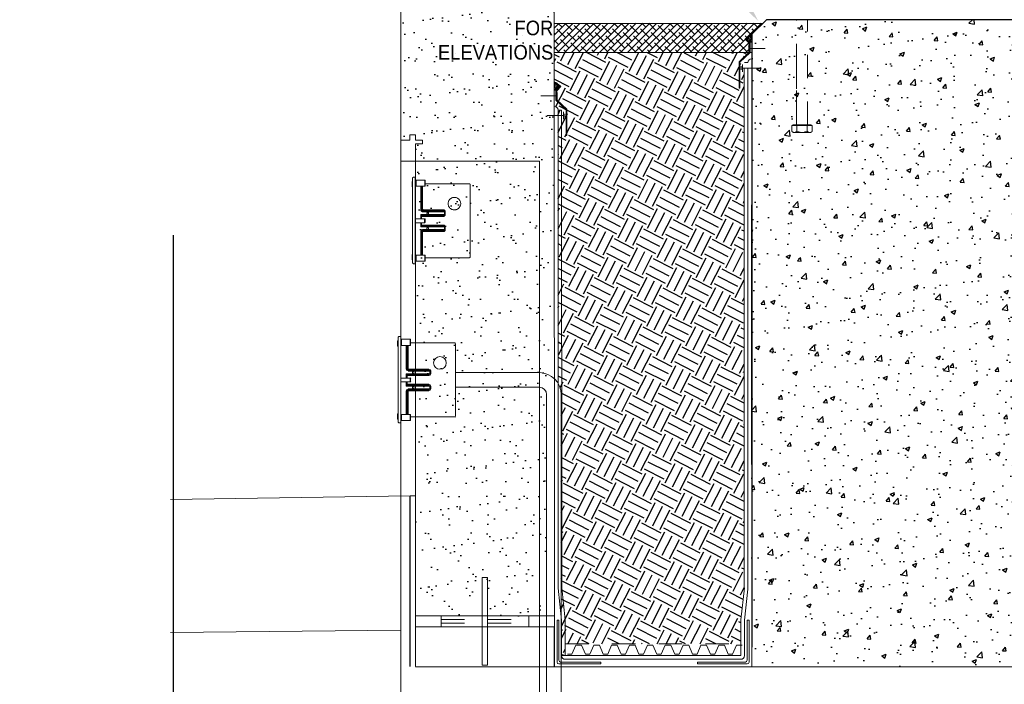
# Paper-space layout 'Layout1 (3)' of a CAD drawing. Header units: feet. Extents: x -43.8 to 27.2, y -8 to 56.
# Tile 11 of 15: x 7.2 to 11.4, y 6.4 to 9.3. Entities that reach past the tile are written whole.
import ezdxf
from ezdxf import colors
from ezdxf.entities.mleader import LeaderData, LeaderLine
from ezdxf.math import Vec2, Vec3

# ---------------------------------------------------------------- set-up
doc = ezdxf.new("R2010")
doc.units = ezdxf.units.FT
doc.header["$LTSCALE"] = 0.1
doc.header["$MEASUREMENT"] = 0
for name, pattern in [('FOUNDATION DETAILS$0$DASHED', [0.75, 0.5, -0.25]), ('FOUNDATION DETAILS$0$DGN Style 2', [10.034255, 6.020553, -4.013702]), ('FOUNDATION DETAILS$0$DGN Style 3', [9.381796, 6.701283, -2.680513]), ('FOUNDATION DETAILS$0$HIDDEN', [0.375, 0.25, -0.125])]:
    doc.linetypes.add(name, pattern=pattern)
doc.layers.get('0').update_dxf_attribs({"color": 252})
for name, color, linetype in [('CONNECTION DETAIL$0$L-DETL-ANNO', 190, 'Continuous'), ('FOUNDATION DETAILS$0$L-DETL-ANNO', 190, 'Continuous'), ('FOUNDATION DETAILS$0$L-DETL-HIDD', 252, 'FOUNDATION DETAILS$0$HIDDEN'), ('FOUNDATION DETAILS$0$L-DETL-LINE-.25', 2, 'Continuous'), ('FOUNDATION DETAILS$0$L-SITE-FOUNDATION', 1, 'Continuous')]:
    doc.layers.add(name, color=color, linetype=linetype)
for name, color, linetype, lineweight in [('FOUNDATION DETAILS$0$BR_P_Slab_Object', 3, 'Continuous', 30), ('FOUNDATION DETAILS$0$LT_P_Luminaires', 2, 'Continuous', 0), ('FOUNDATION DETAILS$0$PV_P_Walk', 252, 'Continuous', 13), ('FOUNDATION DETAILS$0$SC_Scratch6', 252, 'Continuous', 0), ('FOUNDATION DETAILS$0$SC_Scratch7', 252, 'Continuous', 0), ('FOUNDATION DETAILS$0$VG_P_Cells', 30, 'Continuous', 13), ('FOUNDATION DETAILS$0$VG_P_Landscape_Limits', 3, 'Continuous', 0)]:
    doc.layers.add(name, color=color, linetype=linetype, lineweight=lineweight)
doc.styles.add('CONNECTION DETAIL$0$ARIAL', font='arial.ttf', dxfattribs={"width": 0.9})
doc.styles.add('FOUNDATION DETAILS$0$ARIAL', font='arial.ttf', dxfattribs={"width": 0.9})

# ---------------------------------------------------------------- blocks, each defined once
blk = doc.blocks.new('FOUNDATION DETAILS$0$BEGA')
at = {"color": 0, "linetype": 'ByBlock', "lineweight": -2}
for p, q in [((75100.6323, 35730.4003), (75100.6334, 35730.4013)), ((75100.6323, 35730.4003), (75100.6323, 35730.2771)), ((75100.6334, 35730.4013), (75100.6362, 35730.4013)), ((75100.6362, 35730.4013), (75100.6362, 35730.276)), ((75100.6315, 35730.3952), (75100.6322, 35730.3952)), ((75100.6315, 35730.3873), (75100.6315, 35730.3952)), ((75100.6322, 35730.3873), (75100.6315, 35730.3873)), ((75100.6362, 35730.3973), (75100.6498, 35730.3973)), ((75100.6373, 35730.3885), (75100.6373, 35730.3973)), ((75100.6498, 35730.3885), (75100.6373, 35730.3885)), ((75100.6441, 35730.3885), (75100.6441, 35730.3541)), ((75100.6453, 35730.3885), (75100.6453, 35730.3541)), ((75100.6468, 35730.3515), (75100.6468, 35730.3885)), ((75100.6498, 35730.3973), (75100.6498, 35730.3885)), ((75100.6505, 35730.392), (75100.7143, 35730.392)), ((75100.7156, 35730.3907), (75100.7156, 35730.286)), ((75100.6441, 35730.3541), (75100.677, 35730.3541)), ((75100.6441, 35730.3473), (75100.6797, 35730.3473)), ((75100.6441, 35730.3412), (75100.6441, 35730.3473)), ((75100.6441, 35730.3473), (75100.6454, 35730.3461)), ((75100.6441, 35730.3461), (75100.677, 35730.3461)), ((75100.6441, 35730.3447), (75100.677, 35730.3447)), ((75100.6454, 35730.3461), (75100.6454, 35730.3412)), ((75100.6468, 35730.3527), (75100.677, 35730.3527)), ((75100.6468, 35730.3513), (75100.6797, 35730.3513)), ((75100.6784, 35730.3512), (75100.6784, 35730.3474)), ((75100.6797, 35730.3514), (75100.6797, 35730.3473)), ((75100.6362, 35730.3412), (75100.6499, 35730.3412)), ((75100.6362, 35730.3355), (75100.6499, 35730.3355)), ((75100.6441, 35730.3355), (75100.6441, 35730.3294)), ((75100.6441, 35730.3321), (75100.677, 35730.3321)), ((75100.6441, 35730.3307), (75100.677, 35730.3307)), ((75100.6441, 35730.3294), (75100.6454, 35730.3307)), ((75100.6441, 35730.3294), (75100.6797, 35730.3294)), ((75100.6454, 35730.3307), (75100.6454, 35730.3355)), ((75100.6497, 35730.3412), (75100.6497, 35730.3384)), ((75100.6497, 35730.3355), (75100.6497, 35730.3384)), ((75100.6505, 35730.3406), (75100.6505, 35730.3384)), ((75100.6505, 35730.3362), (75100.6505, 35730.3384)), ((75100.6784, 35730.3255), (75100.6784, 35730.3294)), ((75100.6797, 35730.3253), (75100.6797, 35730.3294)), ((75100.6441, 35730.3227), (75100.677, 35730.3227)), ((75100.6441, 35730.2882), (75100.6441, 35730.3226)), ((75100.6453, 35730.2882), (75100.6453, 35730.3226)), ((75100.6468, 35730.3254), (75100.6797, 35730.3254)), ((75100.6468, 35730.3253), (75100.6468, 35730.2882)), ((75100.6468, 35730.3241), (75100.677, 35730.3241)), ((75100.6322, 35730.2894), (75100.6315, 35730.2894)), ((75100.6315, 35730.2894), (75100.6315, 35730.2816)), ((75100.6498, 35730.2882), (75100.6373, 35730.2882)), ((75100.6373, 35730.2882), (75100.6373, 35730.2795)), ((75100.6498, 35730.2795), (75100.6498, 35730.2882)), ((75100.6315, 35730.2816), (75100.6322, 35730.2816)), ((75100.6323, 35730.2771), (75100.6334, 35730.276)), ((75100.6334, 35730.276), (75100.6362, 35730.276)), ((75100.6362, 35730.2795), (75100.6498, 35730.2795)), ((75100.6505, 35730.2847), (75100.7143, 35730.2847))]:
    blk.add_line(p, q, dxfattribs=at)
for centre, radius in [((75100.6929, 35730.3631), 0.00909), ((75100.6542, 35730.3493), 0.0012), ((75100.6542, 35730.3274), 0.0012)]:
    blk.add_circle(centre, radius, dxfattribs=at)
for centre, radius, start, end in [((75100.7143, 35730.3907), 0.00132, 0, 90), ((75100.6468, 35730.3541), 0.00265, 180, 270), ((75100.6468, 35730.3541), 0.00143, 180, 270), ((75100.677, 35730.3514), 0.00265, 0, 90), ((75100.677, 35730.3512), 0.00143, 0, 90), ((75100.677, 35730.3475), 0.00143, 270, 0), ((75100.677, 35730.3473), 0.00265, 270, 0), ((75100.6499, 35730.3406), 0.000661, 0, 90), ((75100.6499, 35730.3362), 0.000661, 270, 0), ((75100.677, 35730.3294), 0.00265, 0, 90), ((75100.677, 35730.3292), 0.00143, 0, 90), ((75100.6468, 35730.3226), 0.00265, 90, 180), ((75100.6468, 35730.3226), 0.00143, 90, 180), ((75100.677, 35730.3255), 0.00143, 270, 0), ((75100.677, 35730.3253), 0.00265, 270, 0), ((75100.7143, 35730.286), 0.00132, 270, 0)]:
    blk.add_arc(centre, radius, start, end, dxfattribs=at)
for points in [[(75100.6498, 35730.3973), (75100.6505, 35730.3973), (75100.6505, 35730.3884), (75100.6498, 35730.3884)], [(75100.6498, 35730.2795), (75100.6505, 35730.2795), (75100.6505, 35730.2883), (75100.6498, 35730.2883)]]:
    blk.add_3dface(points, dxfattribs=at)
blk = doc.blocks.new('*U129')
at = {"layer": 'FOUNDATION DETAILS$0$L-DETL-LINE-.25', "linetype": 'Continuous'}
blk.add_lwpolyline([(0, 52.7), (0, 0.56), (-0.77, 0.28), (0.77, -0.28), (0, -0.56), (0, -32)], dxfattribs=at)
blk = doc.blocks.new('FOUNDATION DETAILS$0$AecDtl_BoltHeadSide_Hex_3')
at = {"color": 0, "linetype": 'ByBlock', "lineweight": -2, "ltscale": 0.254001}
for p, q in [((-0.143, 0.238), (-0.016, 0.238)), ((-0.143, 0.119), (-0.016, 0.119)), ((-0.143, -0.119), (-0.016, -0.119)), ((-0.143, -0.238), (-0.016, -0.238))]:
    blk.add_line(p, q, dxfattribs=at)
at = {"linetype": 'ByBlock'}
for p, q in [((-0.016, -0.238), (-0.016, 0.238)), ((-0.175, 0.179), (-0.175, -0.179))]:
    blk.add_line(p, q, dxfattribs=at)
at = {"color": 0, "linetype": 'ByBlock', "lineweight": -2, "ltscale": 0.254001, "flags": 128}
blk.add_lwpolyline([(-0.016, 0.214), (0, 0.214), (0, -0.214), (-0.016, -0.214)], dxfattribs=at)
at = {"color": 0, "linetype": 'ByBlock', "lineweight": -2, "ltscale": 0.254001}
for centre, radius, start, end in [((-0.103, 0.179), 0.0718, 123.8901, 236.1099), ((0.065, 0), 0.239, 150.1582, 209.8418), ((-0.103, -0.179), 0.0718, 123.8901, 236.1099)]:
    blk.add_arc(centre, radius, start, end, dxfattribs=at)
blk = doc.blocks.new('FOUNDATION DETAILS$0$AecDtl_BoltHeadSide_Hex_1')
at = {"color": 0, "linetype": 'ByBlock', "lineweight": -2, "ltscale": 0.254001}
for p, q in [((-0.143, 0.238), (-0.016, 0.238)), ((-0.143, 0.119), (-0.016, 0.119)), ((-0.143, -0.119), (-0.016, -0.119)), ((-0.143, -0.238), (-0.016, -0.238))]:
    blk.add_line(p, q, dxfattribs=at)
at = {"linetype": 'ByBlock'}
for p, q in [((-0.016, -0.238), (-0.016, 0.238)), ((-0.175, 0.179), (-0.175, -0.179))]:
    blk.add_line(p, q, dxfattribs=at)
at = {"color": 0, "linetype": 'ByBlock', "lineweight": -2, "ltscale": 0.254001, "flags": 128}
blk.add_lwpolyline([(-0.016, 0.214), (0, 0.214), (0, -0.214), (-0.016, -0.214)], dxfattribs=at)
at = {"color": 0, "linetype": 'ByBlock', "lineweight": -2, "ltscale": 0.254001}
for centre, radius, start, end in [((-0.103, 0.179), 0.0718, 123.8901, 236.1099), ((0.065, 0), 0.239, 150.1582, 209.8418), ((-0.103, -0.179), 0.0718, 123.8901, 236.1099)]:
    blk.add_arc(centre, radius, start, end, dxfattribs=at)
blk = doc.blocks.new('FOUNDATION DETAILS')
at = {"layer": 'FOUNDATION DETAILS$0$L-DETL-HIDD'}
h = blk.add_hatch(dxfattribs=at)
h.set_pattern_fill('AR-SAND', color=256)
h.set_pattern_definition([(37.5, (123.1348, 26.5513), (-0.062993, 1.926824), [0, -1.52, 0, -1.7, 0, -1.625]), (7.5, (123.1348, 26.5513), (1.76978, 2.82215), [0, -0.82, 0, -1.37, 0, -0.525]), (327.5, (121.9048, 26.5513), (3.11414, 0.00566), [0, -0.5, 0, -1.8, 0, -2.35]), (317.5, (121.9048, 26.5513), (3.00613, 0.87768), [0, -0.25, 0, -1.18, 0, -1.35])])
h.paths.add_polyline_path([(115.6953, 76.2888), (115.6962, 79.211), (115.2099, 79.211), (115.6986, 79.211), (115.6986, 80.5522), (114.7741, 80.5522), (115.6986, 80.5522), (115.6986, 86.7305), (105.1986, 86.7305), (105.1992, 77.7305), (106.1234, 77.7305), (106.1238, 63.4125), (106.2032, 45.1589), (107.2362, 45.1589), (115.0453, 45.1589)])
h = blk.add_hatch(dxfattribs=at)
h.set_pattern_fill('ANSI38', color=256, scale=2.7)
h.set_pattern_definition([(45, (-95.36462, 8.55077), (-0.23864854, 0.23864854), []), (135, (-95.36462, 8.55077), (-0.7159456, 0.23864854), [0.84375, -0.50625])])
h.paths.add_polyline_path([(129.9706, 85.7305), (115.6994, 85.7305), (115.6997, 83.7305), (129.1176, 83.7305), (129.1172, 84.3953), (128.8257, 84.6944), (128.7789, 84.6455), (129.0547, 84.3697), (129.0547, 84.3697), (128.7789, 84.6455), (128.8257, 84.6944, -0.0794222), (129.2206, 84.9805)])
h = blk.add_hatch(dxfattribs=at)
h.set_pattern_fill('AR-CONC', color=256, scale=0.43)
h.set_pattern_definition([(50, (123.1632, 11.4663), (3.08422, -0.269834), [0.3225, -3.5475]), (355, (123.1632, 11.4663), (-0.59663, 3.23443), [0.258, -2.838]), (100.4514, (123.4202, 11.444), (2.48759, 2.96459), [0.27408, -3.01491]), (46.184, (123.1632, 12.3263), (4.58914, -0.71173), [0.48375, -5.32125]), (96.6356, (123.5457, 12.267), (4.01905, 4.1887), [0.41112, -4.52237]), (351.184, (123.163, 12.3263), (4.01905, 4.1887), [0.387, -4.257]), (21, (123.5932, 12.1113), (2.5667, -1.73126), [0.3225, -3.5475]), (326, (123.5932, 12.1113), (1.04626, 3.11815), [0.258, -2.838]), (71.4514, (123.807, 11.967), (3.61296, 1.38688), [0.27408, -3.01491]), (37.5, (123.1632, 11.4663), (0.052287, 1.431444), [0, -2.8036, 0, -2.881, 0, -2.84875]), (7.5, (123.1632, 11.4663), (1.1312, 1.69597), [0, -1.6426, 0, -2.7391, 0, -1.08575]), (327.5, (122.2043, 11.4663), (2.295436, -0.096986), [0, -1.075, 0, -3.354, 0, -4.4505]), (317.5, (121.7743, 11.4663), (2.5077, 0.43045), [0, -1.3975, 0, -2.2274, 0, -3.1605])])
h.paths.add_polyline_path([(164.7044, 41.6735), (129.2205, 41.6798), (129.2207, 61.7434), (129.2206, 84.9805), (130.2206, 85.9805), (155.2206, 85.9805), (156.2206, 84.9805), (156.2206, 61.737), (164.7046, 61.737)])
h = blk.add_hatch(dxfattribs=at)
h.set_pattern_fill('EARTH', color=256, scale=6, angle=63)
h.set_pattern_definition([(63, (-95.3646, 8.5508), (-0.655524, 2.017496), [1.5, -1.5]), (63, (-95.8658, 8.8061), (-0.655524, 2.017496), [1.5, -1.5]), (63, (-96.367, 9.0615), (-0.655524, 2.017496), [1.5, -1.5]), (153, (-96.449, 9.3137), (-2.017496, -0.655524), [1.5, -1.5]), (153, (-96.1936, 9.8149), (-2.017496, -0.655524), [1.5, -1.5]), (153, (-95.9382, 10.3161), (-2.017496, -0.655524), [1.5, -1.5])])
edge = h.paths.add_edge_path()
edge.add_line((128.712, 82.6661), (128.5811, 82.6661))
edge.add_line((128.5811, 82.6661), (128.5811, 82.4161))
edge.add_line((128.5811, 82.4161), (128.5811, 82.9161))
edge.add_line((128.5811, 82.9161), (128.4119, 83.0685))
edge.add_line((128.4119, 83.0685), (128.4119, 81.2911))
edge.add_line((128.4119, 81.2911), (128.3494, 81.2911))
edge.add_line((128.3494, 81.2911), (128.3494, 83.0957))
edge.add_line((128.3494, 83.0957), (129.0169, 83.7185))
edge.add_line((129.0169, 83.7185), (115.6997, 83.7305))
edge.add_line((115.6997, 83.7305), (115.7001, 81.7301))
edge.add_arc((115.0048, 80.3509), 1.5446, 42.487532, 63.246633, ccw=False)
edge.add_line((116.1438, 81.3941), (115.868, 81.1183))
edge.add_line((115.868, 81.1183), (116.1438, 81.3941))
edge.add_line((116.1438, 81.3941), (116.097, 81.443))
edge.add_line((116.097, 81.443), (115.7002, 81.0359))
edge.add_line((115.7002, 81.0359), (115.7004, 80.0545))
edge.add_arc((115.6798, 79.7731), 0.2821, 7.604238, 85.79738, ccw=False)
edge.add_line((115.9594, 79.8105), (115.96, 61.097))
edge.add_arc((114.6813, 60.3129), 1.5, 0, 31.512796, ccw=False)
edge.add_line((116.1813, 60.3129), (116.1813, 45.0671))
edge.add_line((116.1813, 45.0671), (116.2032, 44.8695))
edge.add_line((116.2032, 44.8695), (116.2032, 42.432))
edge.add_line((116.2032, 42.432), (116.4532, 42.432))
edge.add_line((116.4532, 42.432), (116.4532, 43.2375))
edge.add_line((116.4532, 43.2375), (128.4716, 43.2375))
edge.add_line((128.4716, 43.2375), (128.4716, 44.8833))
edge.add_line((128.4716, 44.8833), (128.6982, 46.9229))
edge.add_line((128.6982, 46.9229), (128.712, 82.6661))
at = {"layer": 'FOUNDATION DETAILS$0$SC_Scratch6'}
h = blk.add_hatch(dxfattribs=at)
h.set_pattern_fill('AR-SAND', color=256, scale=0.012, angle=-8.260491, style=0, pattern_type=2)
h.set_pattern_definition([(142.4995, (141.18643, 58.33815), (0.00393806, 0.12042622), [0, -0.0949998, 0, -0.1062498, 0, -0.10156224]), (172.4995, (141.18643, 58.33815), (-0.1106096, 0.1763852), [0, -0.05124984, 0, -0.0856248, 0, -0.03281244]), (212.4995, (141.26331, 58.33816), (-0.19463336, 0.0003555), [0, -0.03124992, 0, -0.11249976, 0, -0.1468752]), (222.4995, (141.2633, 58.33816), (-0.1878821, 0.0548563), [0, -0.01562496, 0, -0.07374984, 0, -0.08437488])])
h.paths.add_polyline_path([(128.8002, 84.6684, -0.0853641), (129.2206, 84.9805), (129.2206, 84.3826), (129.086, 84.3826)])
h = blk.add_hatch(dxfattribs=at)
h.set_pattern_fill('AR-SAND', color=256, scale=0.012, angle=-8.260491, style=0, pattern_type=2)
h.set_pattern_definition([(142.4995, (141.18643, 58.33815), (0.00393806, 0.12042622), [0, -0.0949998, 0, -0.1062498, 0, -0.10156224]), (172.4995, (141.18643, 58.33815), (-0.1106096, 0.1763852), [0, -0.05124984, 0, -0.0856248, 0, -0.03281244]), (212.4995, (141.26331, 58.33816), (-0.19463336, 0.0003555), [0, -0.03124992, 0, -0.11249976, 0, -0.1468752]), (222.4995, (141.2633, 58.33816), (-0.1878821, 0.0548563), [0, -0.01562496, 0, -0.07374984, 0, -0.08437488])])
h.paths.add_polyline_path([(128.8002, 84.6684, -0.0853641), (129.2206, 84.9805), (129.2206, 84.3826), (129.086, 84.3826)])
h = blk.add_hatch(dxfattribs=at)
h.set_pattern_fill('AR-SAND', color=256, scale=0.012, angle=-8.260491, style=0, pattern_type=2)
h.set_pattern_definition([(37.5, (103.1955, 55.05239), (-0.00393705, 0.12042625), [0, -0.0949998, 0, -0.1062498, 0, -0.10156224]), (7.5, (103.1955, 55.0524), (0.1106111, 0.1763843), [0, -0.05124984, 0, -0.0856248, 0, -0.03281244]), (327.5, (103.11862, 55.0524), (0.19463336, 0.00035386), [0, -0.03124992, 0, -0.11249976, 0, -0.1468752]), (317.5, (103.11862, 55.0524), (0.1878826, 0.0548548), [0, -0.01562496, 0, -0.07374984, 0, -0.08437488])])
h.paths.add_polyline_path([(116.1225, 81.417, 0.0853641), (115.7021, 81.7291), (115.7021, 81.1312), (115.8368, 81.1312)])
h = blk.add_hatch(dxfattribs=at)
h.set_pattern_fill('AR-SAND', color=256, scale=0.012, angle=-8.260491, style=0, pattern_type=2)
h.set_pattern_definition([(37.5, (103.1955, 55.05239), (-0.00393705, 0.12042625), [0, -0.0949998, 0, -0.1062498, 0, -0.10156224]), (7.5, (103.1955, 55.0524), (0.1106111, 0.1763843), [0, -0.05124984, 0, -0.0856248, 0, -0.03281244]), (327.5, (103.11862, 55.0524), (0.19463336, 0.00035386), [0, -0.03124992, 0, -0.11249976, 0, -0.1468752]), (317.5, (103.11862, 55.0524), (0.1878826, 0.0548548), [0, -0.01562496, 0, -0.07374984, 0, -0.08437488])])
h.paths.add_polyline_path([(116.1225, 81.417, 0.0853641), (115.7021, 81.7291), (115.7021, 81.1312), (115.8368, 81.1312)])
at = {"layer": 'FOUNDATION DETAILS$0$BR_P_Slab_Object'}
for p, q in [((105.8282, 41.6827), (105.8282, 53.3759)), ((105.8282, 41.6827), (105.8282, 53.3759)), ((106.2008, 41.6796), (181.418, 41.6743)), ((106.2008, 41.6796), (181.418, 41.6743))]:
    blk.add_line(p, q, dxfattribs=at)
at = {"layer": 'FOUNDATION DETAILS$0$BR_P_Slab_Object', "lineweight": 0}
blk.add_line((105.8282, 53.3759), (106.2032, 53.3759), dxfattribs=at)
blk.add_line((105.8282, 53.3759), (106.2032, 53.3759), dxfattribs=at)
at = {"layer": 'FOUNDATION DETAILS$0$BR_P_Slab_Object', "flags": 128}
blk.add_lwpolyline([(129.2127, 73.3119), (129.2157, 69.3482)], dxfattribs=at)
blk.add_lwpolyline([(129.2127, 73.3119), (129.2157, 69.3482)], dxfattribs=at)
at = {"layer": 'FOUNDATION DETAILS$0$L-SITE-FOUNDATION'}
for points in [[(129.2206, 84.9805), (130.2206, 85.9805)], [(134.2046, 85.9805), (130.2206, 85.9805)], [(151.2046, 85.9805), (134.2046, 85.9805)], [(129.2206, 84.9805), (129.2206, 43.0205)]]:
    blk.add_lwpolyline(points, dxfattribs=at)
at = {"layer": 'FOUNDATION DETAILS$0$PV_P_Walk'}
blk.add_line((105.8282, 53.3759), (89.4241, 53.1197), dxfattribs=at)
blk.add_line((105.8282, 53.3759), (89.4241, 53.1197), dxfattribs=at)
at = {"layer": 'FOUNDATION DETAILS$0$SC_Scratch6'}
for p, q in [((128.8257, 84.6944), (128.7789, 84.6455)), ((128.8257, 84.6944), (128.7789, 84.6455)), ((128.7789, 84.6455), (129.0547, 84.3697)), ((128.7789, 84.6455), (129.0547, 84.3697)), ((128.8257, 84.6944), (129.1172, 84.3953)), ((128.8257, 84.6944), (129.1172, 84.3953)), ((129.0169, 83.7573), (129.0169, 84.2573)), ((129.0169, 83.7573), (129.0169, 84.2573)), ((129.0547, 84.3697), (129.0551, 83.7541)), ((129.0547, 84.3697), (129.0551, 83.7541)), ((129.1172, 84.3953), (129.1176, 83.727)), ((129.1172, 84.3953), (129.1176, 83.727)), ((129.0551, 83.7541), (128.3494, 83.0957)), ((129.0551, 83.7541), (128.3494, 83.0957)), ((129.1176, 83.727), (128.4119, 83.0685)), ((129.1176, 83.727), (128.4119, 83.0685)), ((129.0169, 84.0073), (130.1452, 84.0073)), ((129.0169, 84.0073), (130.1452, 84.0073)), ((128.3494, 83.0957), (128.3494, 81.2911)), ((128.3494, 83.0957), (128.3494, 81.2911)), ((128.4119, 83.0685), (128.4119, 81.2911)), ((128.4119, 83.0685), (128.4119, 81.2911)), ((128.9564, 83.0411), (128.7179, 83.0411)), ((128.9564, 83.0411), (128.7179, 83.0411)), ((128.5056, 82.7911), (128.5056, 82.5411)), ((128.5056, 82.7911), (128.5056, 82.5411)), ((128.5811, 82.6661), (129.7094, 82.6661)), ((128.5811, 82.6661), (129.7094, 82.6661)), ((128.6982, 46.9229), (128.712, 82.6661)), ((128.9536, 82.6661), (128.9571, 46.9894)), ((115.8055, 81.1439), (115.8051, 80.4756)), ((115.8055, 81.1439), (115.8051, 80.4756)), ((116.097, 81.443), (115.8055, 81.1439)), ((116.097, 81.443), (115.8055, 81.1439)), ((115.868, 81.1183), (115.8676, 80.5027)), ((115.868, 81.1183), (115.8676, 80.5027)), ((116.1438, 81.3941), (115.868, 81.1183)), ((116.1438, 81.3941), (115.868, 81.1183)), ((115.9059, 80.5059), (115.9059, 81.0059)), ((115.9059, 80.5059), (115.9059, 81.0059)), ((116.097, 81.443), (116.1438, 81.3941)), ((116.097, 81.443), (116.1438, 81.3941)), ((128.4119, 81.2911), (128.3494, 81.2911)), ((128.4119, 81.2911), (128.3494, 81.2911)), ((115.9059, 80.7559), (114.7776, 80.7559)), ((115.9059, 80.7559), (114.7776, 80.7559)), ((115.8051, 80.4756), (116.5109, 79.8171)), ((115.8051, 80.4756), (116.5109, 79.8171)), ((115.8676, 80.5027), (116.5734, 79.8443)), ((115.8676, 80.5027), (116.5734, 79.8443)), ((115.9605, 47.0537), (115.9594, 79.7897)), ((115.9594, 79.7897), (116.2094, 79.7897)), ((115.9605, 47.0537), (115.9594, 79.7897)), ((115.9594, 79.7897), (116.2094, 79.7897)), ((116.2105, 47.0676), (116.2094, 79.7897)), ((116.2105, 47.0676), (116.2094, 79.7897)), ((116.4171, 79.5397), (116.4171, 79.2897)), ((116.4171, 79.5397), (116.4171, 79.2897)), ((116.5109, 79.8171), (116.5109, 78.0397)), ((116.5109, 79.8171), (116.5109, 78.0397)), ((116.5734, 79.8443), (116.5734, 78.0397)), ((116.5734, 79.8443), (116.5734, 78.0397)), ((116.3416, 79.4147), (115.2134, 79.4147)), ((116.3416, 79.4147), (115.2134, 79.4147)), ((116.5109, 78.0397), (116.5734, 78.0397)), ((116.5109, 78.0397), (116.5734, 78.0397)), ((128.6982, 46.9229), (128.7069, 69.3725)), ((128.9549, 69.3725), (128.9571, 46.9894)), ((115.9605, 47.0537), (115.9605, 47.2245)), ((115.9605, 47.0537), (115.9605, 47.2245)), ((115.9605, 47.0537), (116.2032, 44.8695)), ((115.9605, 47.0537), (116.2032, 44.8695)), ((116.2105, 47.0676), (116.4532, 44.8833)), ((116.2105, 47.0676), (116.4532, 44.8833)), ((128.7143, 47.0676), (128.4716, 44.8833)), ((128.7143, 47.0676), (128.4716, 44.8833)), ((128.9571, 46.9894), (128.7216, 44.8695)), ((128.9571, 46.9894), (128.7216, 44.8695)), ((115.8907, 41.9945), (115.8907, 44.8695)), ((115.8907, 44.8695), (116.0157, 44.8695)), ((115.8907, 41.9945), (115.8907, 44.8695)), ((115.8907, 44.8695), (116.0157, 44.8695)), ((116.0157, 42.1195), (116.0157, 44.8695)), ((116.0157, 42.1195), (116.0157, 44.8695)), ((116.2032, 42.432), (116.2032, 44.8695)), ((116.2032, 42.432), (116.2032, 44.8695)), ((116.4532, 42.432), (116.4532, 44.8833)), ((116.4532, 42.432), (116.4532, 44.8833)), ((128.4716, 42.432), (128.4716, 44.8833)), ((128.4716, 42.432), (128.4716, 44.8833)), ((128.7216, 42.432), (128.7216, 44.8695)), ((128.7216, 42.432), (128.7216, 44.8695)), ((128.9091, 42.1195), (128.9091, 44.8695)), ((129.0341, 44.8695), (128.9091, 44.8695)), ((128.9091, 42.1195), (128.9091, 44.8695)), ((129.0341, 44.8695), (128.9091, 44.8695)), ((129.0341, 41.9945), (129.0341, 44.8695)), ((129.0341, 41.9945), (129.0341, 44.8695)), ((118.8997, 41.8695), (116.0157, 41.8695)), ((118.8997, 41.8695), (116.0157, 41.8695)), ((118.8997, 41.9945), (116.1407, 41.9945)), ((118.8997, 41.9945), (116.1407, 41.9945)), ((128.4716, 42.432), (116.2032, 42.432)), ((128.2046, 42.432), (116.2032, 42.432)), ((128.4716, 42.182), (116.4532, 42.182)), ((127.9546, 42.182), (116.4532, 42.182)), ((118.8997, 41.9945), (118.8997, 41.8695)), ((118.8997, 41.9945), (118.8997, 41.8695)), ((125.5081, 41.9945), (128.7841, 41.9945)), ((125.5081, 41.9945), (125.5081, 41.8695)), ((125.5081, 41.9945), (128.2671, 41.9945)), ((125.5081, 41.9945), (125.5081, 41.8695)), ((125.5081, 41.8695), (128.9091, 41.8695)), ((125.5081, 41.8695), (128.3921, 41.8695)), ((115.7032, 41.679), (128.7046, 41.678)), ((115.7032, 41.679), (128.7046, 41.678))]:
    blk.add_line(p, q, dxfattribs=at)
at = {"layer": 'FOUNDATION DETAILS$0$SC_Scratch6', "linetype": 'FOUNDATION DETAILS$0$DGN Style 2'}
for p, q in [((107.9532, 45.1589), (113.9532, 45.1589)), ((107.9532, 45.1589), (107.9532, 44.4089)), ((107.9532, 45.1589), (113.9532, 45.1589)), ((107.9532, 45.1589), (107.9532, 44.4089)), ((107.9532, 44.9089), (113.9532, 44.9089)), ((107.9532, 44.9089), (113.9532, 44.9089)), ((107.9532, 44.6589), (113.9532, 44.6589)), ((107.9532, 44.6589), (113.9532, 44.6589)), ((113.9532, 45.1589), (113.9532, 44.4089)), ((113.9532, 45.1589), (113.9532, 44.4089))]:
    blk.add_line(p, q, dxfattribs=at)
at = {"layer": 'FOUNDATION DETAILS$0$SC_Scratch6', "flags": 128}
for points in [[(128.5811, 82.4161), (128.5811, 82.9161)], [(128.5811, 82.4161), (128.5811, 82.9161)], [(116.3416, 79.1647), (116.3416, 79.6647)], [(116.3416, 79.1647), (116.3416, 79.6647)]]:
    blk.add_lwpolyline(points, dxfattribs=at)
blk.add_lwpolyline([(110.7657, 47.7839), (110.7657, 41.7839), (111.1407, 41.7839), (111.1407, 47.7839)], close=True, dxfattribs=at)
blk.add_lwpolyline([(110.7657, 47.7839), (110.7657, 41.7839), (111.1407, 41.7839), (111.1407, 47.7839)], close=True, dxfattribs=at)
at = {"layer": 'FOUNDATION DETAILS$0$SC_Scratch6'}
for centre, radius, start, end in [((129.9179, 83.6023), 1.5446, 116.8359, 135), ((129.9179, 83.6023), 1.5446, 116.8359, 135), ((129.243, 83.0245), 0.2821, 94.543682, 176.618429), ((129.243, 83.0245), 0.2821, 94.543682, 176.618429), ((128.4716, 42.432), 0.25, 270, 360), ((128.4716, 42.432), 0.25, 270, 360), ((128.7841, 42.1195), 0.125, 270, 360), ((128.7841, 42.1195), 0.125, 270, 360), ((128.9091, 41.9945), 0.125, 270, 360), ((128.9091, 41.9945), 0.125, 270, 360)]:
    blk.add_arc(centre, radius, start, end, dxfattribs=at)
at = {"layer": 'FOUNDATION DETAILS$0$SC_Scratch6', "extrusion": (0, 0, -1)}
for centre, radius, start, end in [((-115.0048, 80.3509), 1.5446, 116.8359, 135), ((-115.0048, 80.3509), 1.5446, 116.8359, 135), ((-115.6798, 79.7731), 0.2821, 94.543682, 176.618429), ((-115.6798, 79.7731), 0.2821, 94.543682, 176.618429), ((-116.0157, 41.9945), 0.125, 270, 0), ((-116.0157, 41.9945), 0.125, 270, 0), ((-116.1407, 42.1195), 0.125, 270, 0), ((-116.1407, 42.1195), 0.125, 270, 0), ((-116.4532, 42.432), 0.25, 270, 0), ((-116.4532, 42.432), 0.25, 270, 0)]:
    blk.add_arc(centre, radius, start, end, dxfattribs=at)
at = {"layer": 'FOUNDATION DETAILS$0$SC_Scratch7'}
for p, q in [((105.1992, 77.7305), (105.1986, 53.3623)), ((105.1992, 77.7305), (105.1986, 53.3623)), ((115.7032, 44.4089), (115.7032, 42.2942)), ((115.7032, 44.4089), (115.7032, 42.2942))]:
    blk.add_line(p, q, dxfattribs=at)
at = {"layer": 'FOUNDATION DETAILS$0$SC_Scratch7', "linetype": 'FOUNDATION DETAILS$0$DASHED', "flags": 128}
for points in [[(133.0402, 78.772), (133.0402, 85.9762), (132.2902, 85.9762), (132.2902, 78.772)], [(133.0402, 78.772), (133.0402, 83.6293), (132.2902, 83.6293), (132.2902, 78.772)]]:
    blk.add_lwpolyline(points, close=True, dxfattribs=at)
at = {"layer": 'FOUNDATION DETAILS$0$SC_Scratch7', "flags": 128}
for points in [[(116.6156, 42.537), (116.9146, 42.537), (117.1862, 43.1465), (117.5675, 43.1467), (117.831, 42.537), (118.1375, 42.5372), (118.1375, 42.5372)], [(116.6156, 42.537), (116.9146, 42.537), (117.1862, 43.1465), (117.5675, 43.1467), (117.831, 42.537), (118.1375, 42.5372), (118.1375, 42.5372)], [(117.8384, 42.5372), (118.1375, 42.5372), (118.409, 43.1467), (118.7904, 43.1469), (119.0538, 42.5372), (119.3603, 42.5374), (119.3603, 42.5374)], [(117.8384, 42.5372), (118.1375, 42.5372), (118.409, 43.1467), (118.7904, 43.1469), (119.0538, 42.5372), (119.3603, 42.5374), (119.3603, 42.5374)], [(119.0612, 42.5374), (119.3603, 42.5374), (119.6319, 43.1469), (120.0132, 43.1471), (120.2766, 42.5374), (120.5832, 42.5376), (120.5832, 42.5376)], [(119.0612, 42.5374), (119.3603, 42.5374), (119.6319, 43.1469), (120.0132, 43.1471), (120.2766, 42.5374), (120.5832, 42.5376), (120.5832, 42.5376)], [(120.2841, 42.5376), (120.5832, 42.5376), (120.8547, 43.1471), (121.236, 43.1473), (121.4995, 42.5376), (121.806, 42.5378), (121.806, 42.5378)], [(120.2841, 42.5376), (120.5832, 42.5376), (120.8547, 43.1471), (121.236, 43.1473), (121.4995, 42.5376), (121.806, 42.5378), (121.806, 42.5378)], [(121.5069, 42.5378), (121.806, 42.5378), (122.0775, 43.1473), (122.4589, 43.1475), (122.7223, 42.5378), (123.0288, 42.5381), (123.0288, 42.5381)], [(121.5069, 42.5378), (121.806, 42.5378), (122.0775, 43.1473), (122.4589, 43.1475), (122.7223, 42.5378), (123.0288, 42.5381), (123.0288, 42.5381)], [(122.7298, 42.5381), (123.0288, 42.5381), (123.3004, 43.1475), (123.6817, 43.1478), (123.9451, 42.5381), (124.2517, 42.5383), (124.2517, 42.5383)], [(122.7298, 42.5381), (123.0288, 42.5381), (123.3004, 43.1475), (123.6817, 43.1478), (123.9451, 42.5381), (124.2517, 42.5383), (124.2517, 42.5383)], [(123.9526, 42.5383), (124.2517, 42.5383), (124.5232, 43.1478), (124.9046, 43.148), (125.168, 42.5383), (125.4745, 42.5385), (125.4745, 42.5385)], [(123.9526, 42.5383), (124.2517, 42.5383), (124.5232, 43.1478), (124.9046, 43.148), (125.168, 42.5383), (125.4745, 42.5385), (125.4745, 42.5385)], [(125.1754, 42.5385), (125.4745, 42.5385), (125.7461, 43.148), (126.1274, 43.1482), (126.3908, 42.5385), (126.6974, 42.5387), (126.6974, 42.5387)], [(125.1754, 42.5385), (125.4745, 42.5385), (125.7461, 43.148), (126.1274, 43.1482), (126.3908, 42.5385), (126.6974, 42.5387), (126.6974, 42.5387)], [(126.3983, 42.5387), (126.6974, 42.5387), (126.9689, 43.1482), (127.3502, 43.1484), (127.6137, 42.5387), (127.9202, 42.5389), (127.9202, 42.5389)], [(126.3983, 42.5387), (126.6974, 42.5387), (126.9689, 43.1482), (127.3502, 43.1484), (127.6137, 42.5387), (127.9202, 42.5389), (127.9202, 42.5389)], [(127.6137, 42.5387), (127.9128, 42.5387), (128.1843, 43.1482), (128.5656, 43.1484)]]:
    blk.add_lwpolyline(points, dxfattribs=at)
at = {"layer": 'FOUNDATION DETAILS$0$VG_P_Cells'}
for p, q in [((105.1992, 86.7305), (105.1992, 77.7305)), ((105.1992, 86.7305), (105.1992, 77.7305)), ((105.1986, 79.3911), (105.1992, 77.7305)), ((105.1986, 79.3911), (105.1992, 77.7305)), ((105.8211, 77.7305), (105.1992, 77.7305)), ((105.8211, 77.7305), (105.1992, 77.7305)), ((105.8211, 78.1037), (105.8211, 77.7305)), ((106.1943, 78.1037), (105.8211, 78.1037)), ((105.8211, 78.1037), (105.8211, 77.7305)), ((106.1943, 78.1037), (105.8211, 78.1037)), ((106.1943, 78.1037), (106.1943, 77.7305)), ((106.1943, 78.1037), (106.1943, 77.7305)), ((106.1943, 77.7305), (106.6919, 77.7306)), ((106.1943, 77.7305), (106.6919, 77.7306)), ((106.6919, 77.7306), (106.6919, 77.4805)), ((106.6919, 77.7306), (106.6919, 77.4805)), ((106.1943, 77.4805), (106.2008, 41.6796)), ((106.1943, 77.4805), (106.6919, 77.4805)), ((106.1943, 77.4805), (106.2008, 41.6796)), ((106.1943, 77.4805), (106.6919, 77.4805)), ((129.2157, 69.3482), (129.2216, 41.678)), ((129.2157, 69.3482), (129.2216, 41.678)), ((106.2032, 45.1589), (115.7032, 45.1589)), ((106.2032, 45.1589), (115.7032, 45.1589)), ((89.4241, 44.0236), (105.1958, 44.1764)), ((106.2032, 44.4089), (106.2032, 41.682)), ((106.2032, 44.4089), (115.7032, 44.4089)), ((106.2032, 44.4089), (106.2032, 41.682)), ((106.2032, 44.4089), (115.7032, 44.4089)), ((115.7032, 44.4089), (115.7032, 41.682)), ((115.7032, 44.4089), (115.7032, 41.682))]:
    blk.add_line(p, q, dxfattribs=at)
at = {"layer": 'FOUNDATION DETAILS$0$VG_P_Cells', "ltscale": 12}
blk.add_line((115.6992, 86.7305), (115.7076, 41.679), dxfattribs=at)
blk.add_line((115.6992, 86.7305), (115.7076, 41.679), dxfattribs=at)
at = {"layer": 'FOUNDATION DETAILS$0$VG_P_Cells', "flags": 128}
blk.add_lwpolyline([(105.1958, 31.9251), (105.1958, 76.2883), (114.6958, 76.2883), (114.6958, 31.9251)], dxfattribs=at)
at = {"layer": 'FOUNDATION DETAILS$0$VG_P_Landscape_Limits'}
for p, q in [((115.6986, 85.7305), (129.9706, 85.7305)), ((115.6986, 83.7305), (129.2206, 83.7305)), ((114.6958, 61.8128), (108.9458, 61.8128)), ((114.6958, 61.8128), (108.9458, 61.8128)), ((114.6958, 61.8128), (108.9458, 61.8128)), ((108.9458, 60.8128), (114.6958, 60.8128)), ((108.9458, 60.8128), (114.6958, 60.8128)), ((108.9458, 60.8128), (114.6958, 60.8128)), ((115.1813, 60.3129), (115.1813, 37.5575)), ((115.1813, 60.3129), (115.1813, 37.5575)), ((115.1813, 60.3129), (115.1813, 37.5575)), ((116.1813, 37.5575), (116.1813, 60.3129)), ((116.1813, 37.5575), (116.1813, 60.3129)), ((116.1813, 37.5575), (116.1813, 60.3129))]:
    blk.add_line(p, q, dxfattribs=at)
at = {"layer": 'FOUNDATION DETAILS$0$VG_P_Landscape_Limits', "linetype": 'FOUNDATION DETAILS$0$DGN Style 3'}
blk.add_line((116.4532, 43.2375), (128.4716, 43.2375), dxfattribs=at)
blk.add_line((116.4532, 43.2375), (128.4716, 43.2375), dxfattribs=at)
at = {"layer": 'FOUNDATION DETAILS$0$VG_P_Landscape_Limits'}
for radius in [1.5, 1.5, 1.5, 0.5, 0.5, 0.5]:
    blk.add_arc((114.6813, 60.3129), radius, 0, 90, dxfattribs=at)
at = {"layer": 'FOUNDATION DETAILS$0$L-DETL-LINE-.25', "xscale": 0.6666666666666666, "yscale": 0.6666666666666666, "zscale": 0.6666666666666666}
blk.add_blockref('*U129', (89.604, 36.0931), dxfattribs=at)
at = {"layer": 'FOUNDATION DETAILS$0$LT_P_Luminaires', "linetype": 'FOUNDATION DETAILS$0$DGN Style 2'}
for xscale, yscale, zscale in [(47.24399999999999, 47.24399999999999, 47.24399999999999), (47.244, 47.244, 47.244)]:
    blk.add_blockref('FOUNDATION DETAILS$0$BEGA', (-3547948.2666, -1687971.8909), dxfattribs=dict(at, xscale=xscale, yscale=yscale, zscale=zscale))
at = {"layer": 'FOUNDATION DETAILS$0$SC_Scratch7', "linetype": 'FOUNDATION DETAILS$0$DGN Style 2', "xscale": 2.952750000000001, "yscale": -2.952750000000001, "zscale": 2.952750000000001}
for name, rotation in [('FOUNDATION DETAILS$0$AecDtl_BoltHeadSide_Hex_3', 89.99999991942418), ('FOUNDATION DETAILS$0$AecDtl_BoltHeadSide_Hex_1', 89.99999991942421)]:
    blk.add_blockref(name, (132.6652, 78.772), dxfattribs=dict(at, rotation=rotation))
at = {"layer": 'FOUNDATION DETAILS$0$VG_P_Landscape_Limits', "xscale": 47.244, "yscale": 47.244, "zscale": 47.244}
blk.add_blockref('FOUNDATION DETAILS$0$BEGA', (-3547949.2608, -1687982.7954), dxfattribs=at)
blk.add_blockref('FOUNDATION DETAILS$0$BEGA', (-3547949.2608, -1687982.7954), dxfattribs=at)
blk.add_blockref('FOUNDATION DETAILS$0$BEGA', (-3547949.2608, -1687982.7954), dxfattribs=at)
at = {"layer": 'FOUNDATION DETAILS$0$L-DETL-ANNO'}
ml = blk.add_multileader_mtext('Standard', dxfattribs=at)
ml.set_content('\\A1;TOP OF FOUNDATION, REFER TO GRADING PLAN FOR ELEVATIONS', color=11, style='FOUNDATION DETAILS$0$ARIAL')
ml.set_leader_properties()
ml.build(insert=Vec2(0, 0))
ml.multileader.update_dxf_attribs({"has_dogleg": 0, "dogleg_length": 0.36, "arrow_head_size": 1, "scale": 8})
ctx = ml.context
ctx.base_point, ctx.scale, ctx.char_height, ctx.arrow_head_size, ctx.landing_gap_size, ctx.plane_origin = Vec3(94.2699, 92.073), 8, 1, 1, 0.75, Vec3(128.1228, 95.85)
ctx.text_align_type = 2
notes = []
notes.append((ctx, [(1, (1, 1, 0), (119.267, 92.073), (-1, 0), 2.88, [(0, [(129.6731, 85.8805), (125.0018, 92.073)], 0, [])])]))
ctx.mtext.insert, ctx.mtext.width, ctx.mtext.alignment, ctx.mtext.flow_direction = Vec3(115.637, 92.5815), 21.443486, 3, 5
ml = blk.add_multileader_mtext('Standard', dxfattribs=at)
ml.set_content('DRAINAGE AND WATERPROOFING LAYERS (BY PHASE 4R)', color=11, style='FOUNDATION DETAILS$0$ARIAL')
ml.set_leader_properties()
ml.build(insert=Vec2(0, 0))
ml.multileader.update_dxf_attribs({"has_dogleg": 0, "dogleg_length": 0.36, "arrow_head_size": 1, "scale": 8})
ctx = ml.context
ctx.base_point, ctx.scale, ctx.char_height, ctx.arrow_head_size, ctx.landing_gap_size, ctx.plane_origin = Vec3(120.0561, 39.18), 8, 1, 1, 0.75, Vec3(169.0587, 42.957)
ctx.text_align_type = 2
notes.append((ctx, [(1, (1, 1, 0), (160.2028, 39.18), (-1, 0), 2.88, [(1, [(170.0175, 42.6991), (161.344, 39.18), (164.8451, 47.9711), (161.344, 39.18)], 0, [])])]))
ctx.mtext.insert, ctx.mtext.alignment, ctx.mtext.flow_direction = Vec3(156.5728, 39.827), 3, 5
for ctx, leaders in notes:
    for number, flags, end, landing, length, lines in leaders:
        leader = LeaderData()
        leader.index, (leader.has_last_leader_line, leader.has_dogleg_vector, leader.attachment_direction) = number, flags
        leader.last_leader_point, leader.dogleg_vector, leader.dogleg_length = Vec3(end), Vec3(landing), length
        for number, points, colour, breaks in lines:
            line = LeaderLine()
            line.index, line.vertices, line.color, line.breaks = number, Vec3.list(points), colors.encode_raw_color(colour), breaks
            leader.lines.append(line)
        ctx.leaders.append(leader)
blk = doc.blocks.new('CONNECTION DETAIL')
at = {"layer": 'CONNECTION DETAIL$0$L-DETL-ANNO'}
ml = blk.add_multileader_mtext('Standard', dxfattribs=at)
ml.set_content('NOTES:\\P\\pxi-3,l4,t4;1.^IMATERIAL: 316 STAINLESS STEEL \\P2.^IFINISH: 32 RMS', color=11, style='CONNECTION DETAIL$0$ARIAL')
ml.set_leader_properties()
ml.build(insert=Vec2(0, 0))
ml.multileader.update_dxf_attribs({"has_dogleg": 0, "dogleg_length": 0.36, "arrow_head_size": 0.15232, "scale": 8})
ctx = ml.context
ctx.base_point, ctx.scale, ctx.char_height, ctx.arrow_head_size, ctx.landing_gap_size, ctx.plane_origin = Vec3(-44.16472, -109.14743), 8, 0.1523231, 0.15232, 0.11424, Vec3(-44.98005, -108.58144)
notes = []
notes.append((ctx, [(0, (0, 0, 0), (0, 0), (1, 0), 1, [])]))
ctx.mtext.insert, ctx.mtext.width, ctx.mtext.flow_direction = Vec3(-44.05048, -109.06991), 4.9240501, 5
for ctx, leaders in notes:
    for number, flags, end, landing, length, lines in leaders:
        leader = LeaderData()
        leader.index, (leader.has_last_leader_line, leader.has_dogleg_vector, leader.attachment_direction) = number, flags
        leader.last_leader_point, leader.dogleg_vector, leader.dogleg_length = Vec3(end), Vec3(landing), length
        for number, points, colour, breaks in lines:
            line = LeaderLine()
            line.index, line.vertices, line.color, line.breaks = number, Vec3.list(points), colors.encode_raw_color(colour), breaks
            leader.lines.append(line)
        ctx.leaders.append(leader)

psp = doc.layouts.new('Layout1 (3)')

# ---------------------------------------------------------------- block references
for name, p, xscale, yscale, zscale in [('CONNECTION DETAIL', (23.4205, 55.96), 0.4999999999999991, 0.4999999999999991, 0.4999999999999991), ('FOUNDATION DETAILS', (2.2123, 3.8885), 0.0625, 0.0625, 0.0625)]:
    psp.add_blockref(name, p, dxfattribs=dict(xscale=xscale, yscale=yscale, zscale=zscale))

doc.saveas('drawing.dxf')
